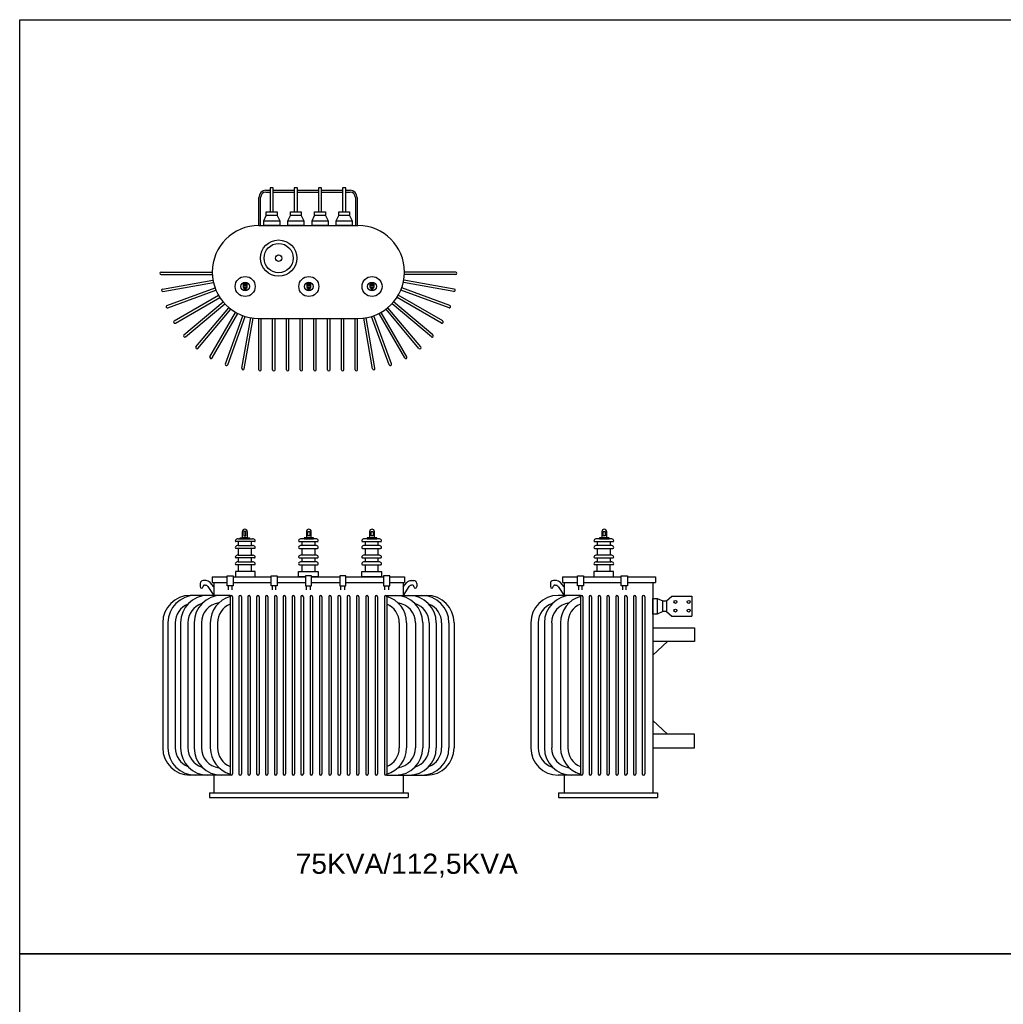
# Model space of a CAD drawing. Header units: millimetres. Extents: x 2237 to 13945, y -185 to 7152.
# Tile 2 of 5: x 2237 to 5900, y 3483 to 7152. Entities that reach past the tile are written whole.
import ezdxf

# ---------------------------------------------------------------- set-up
doc = ezdxf.new("R2010")
doc.units = ezdxf.units.MM
doc.layers.add('TRAFO', color=21, linetype='Continuous')
doc.styles.get("Standard").update_dxf_attribs({"font": 'arial.ttf'})

msp = doc.modelspace()

# ---------------------------------------------------------------- linework, layer by layer
for points in [[(2237.4, 7151.6), (5974.5, 7151.6), (5974.5, 3670.8), (2237.4, 3670.8)], [(2237.4, 3670.8), (5974.5, 3670.8), (5974.5, -185.4), (2237.4, -185.4)]]:
    msp.add_lwpolyline(points, close=True)
at = {"layer": 'TRAFO'}
for p, q in [((3154.4, 6515.9), (3169.9, 6515.9)), ((3154.4, 6509.2), (3169.9, 6509.2)), ((3181.3, 6525.5), (3169.9, 6525.5)), ((3169.9, 6525.5), (3169.9, 6435.4)), ((3181.3, 6435.4), (3181.3, 6525.5)), ((3181.3, 6515.9), (3259.9, 6515.9)), ((3181.3, 6509.2), (3259.9, 6509.2)), ((3271.3, 6525.5), (3259.9, 6525.5)), ((3259.9, 6525.5), (3259.9, 6435.4)), ((3271.3, 6435.4), (3271.3, 6525.5)), ((3271.3, 6515.9), (3349.9, 6515.9)), ((3271.3, 6509.2), (3349.9, 6509.2)), ((3361.2, 6525.5), (3349.9, 6525.5)), ((3349.9, 6525.5), (3349.9, 6435.4)), ((3361.2, 6435.4), (3361.2, 6525.5)), ((3361.2, 6515.9), (3439.9, 6515.9)), ((3361.2, 6509.2), (3439.9, 6509.2)), ((3451.2, 6525.5), (3439.9, 6525.5)), ((3439.9, 6525.5), (3439.9, 6435.4)), ((3451.2, 6435.4), (3451.2, 6525.5)), ((3451.2, 6515.9), (3467.3, 6515.9)), ((3451.2, 6509.2), (3467.3, 6509.2)), ((3127.8, 6384.7), (3127.8, 6489.3)), ((3134.5, 6384.7), (3134.5, 6489.3)), ((3487.2, 6489.3), (3487.2, 6384.7)), ((3493.9, 6489.3), (3493.9, 6384.7)), ((3146.2, 6401.8), (3155.3, 6421.8)), ((3155.3, 6421.8), (3155.3, 6435.4)), ((3155.3, 6435.4), (3195.9, 6435.4)), ((3195.9, 6421.8), (3155.3, 6421.8)), ((3169.9, 6435.4), (3181.3, 6435.4)), ((3195.9, 6435.4), (3195.9, 6421.8)), ((3195.9, 6421.8), (3205.5, 6401.8)), ((3236.2, 6401.8), (3245.3, 6421.8)), ((3245.3, 6421.8), (3245.3, 6435.4)), ((3245.3, 6435.4), (3285.9, 6435.4)), ((3285.9, 6421.8), (3245.3, 6421.8)), ((3259.9, 6435.4), (3271.3, 6435.4)), ((3285.9, 6435.4), (3285.9, 6421.8)), ((3285.9, 6421.8), (3295.5, 6401.8)), ((3326.2, 6401.8), (3335.3, 6421.8)), ((3335.3, 6421.8), (3335.3, 6435.4)), ((3335.3, 6435.4), (3375.9, 6435.4)), ((3375.9, 6421.8), (3335.3, 6421.8)), ((3349.9, 6435.4), (3361.2, 6435.4)), ((3375.9, 6435.4), (3375.9, 6421.8)), ((3375.9, 6421.8), (3385.5, 6401.8)), ((3416.2, 6401.8), (3425.3, 6421.8)), ((3425.3, 6421.8), (3425.3, 6435.4)), ((3425.3, 6435.4), (3465.9, 6435.4)), ((3465.9, 6421.8), (3425.3, 6421.8)), ((3439.9, 6435.4), (3451.2, 6435.4)), ((3465.9, 6435.4), (3465.9, 6421.8)), ((3465.9, 6421.8), (3475.5, 6401.8)), ((3127.8, 6384.7), (3497, 6384.7)), ((3146.2, 6384.7), (3146.2, 6401.8)), ((3146.2, 6401.8), (3205.5, 6401.8)), ((3205.5, 6384.7), (3146.2, 6384.7)), ((3205.5, 6401.8), (3205.5, 6384.7)), ((3236.2, 6384.7), (3236.2, 6401.8)), ((3236.2, 6401.8), (3295.5, 6401.8)), ((3295.5, 6384.7), (3236.2, 6384.7)), ((3295.5, 6401.8), (3295.5, 6384.7)), ((3326.2, 6384.7), (3326.2, 6401.8)), ((3326.2, 6401.8), (3385.5, 6401.8)), ((3385.5, 6384.7), (3326.2, 6384.7)), ((3385.5, 6401.8), (3385.5, 6384.7)), ((3416.2, 6384.7), (3416.2, 6401.8)), ((3416.2, 6401.8), (3475.5, 6401.8)), ((3475.5, 6384.7), (3416.2, 6384.7)), ((3475.5, 6401.8), (3475.5, 6384.7)), ((2763.7, 6211.4), (2954.5, 6211.4)), ((2763.7, 6202.3), (2954.5, 6202.3)), ((3861.1, 6211.4), (3670.3, 6211.4)), ((3861.1, 6202.3), (3670.3, 6202.3)), ((2769.3, 6148.2), (2957.1, 6181.3)), ((2770.8, 6139.2), (2958.7, 6172.4)), ((3070.2, 6162.6), (3070.2, 6166.4)), ((3083.7, 6166.4), (3083.7, 6162.6)), ((3307.2, 6162.6), (3307.2, 6166.4)), ((3320.7, 6166.4), (3320.7, 6162.6)), ((3542.6, 6162.6), (3542.6, 6166.4)), ((3556, 6166.4), (3556, 6162.6)), ((3854, 6139.2), (3666.1, 6172.4)), ((3855.5, 6148.2), (3667.7, 6181.3)), ((2785.7, 6086.9), (2964.9, 6152.1)), ((2788.8, 6078.4), (2968, 6143.6)), ((3071.8, 6162.6), (3070.2, 6162.6)), ((3070.2, 6160.9), (3083.7, 6160.9)), ((3070.2, 6154.1), (3070.2, 6160.9)), ((3083.7, 6154.1), (3070.2, 6154.1)), ((3071.8, 6162.6), (3074.1, 6162.6)), ((3071.8, 6160.9), (3082.1, 6160.9)), ((3072.1, 6154.1), (3081.6, 6154.1)), ((3072.1, 6149.7), (3072.1, 6154.1)), ((3081.6, 6149.7), (3072.1, 6149.7)), ((3074.1, 6162.6), (3074.1, 6160.9)), ((3074.6, 6149.7), (3079, 6149.7)), ((3074.6, 6144.8), (3074.6, 6149.7)), ((3079, 6144.8), (3074.6, 6144.8)), ((3079, 6149.7), (3079, 6144.8)), ((3082.1, 6162.6), (3079.7, 6162.6)), ((3079.7, 6162.6), (3079.7, 6160.9)), ((3081.6, 6154.1), (3081.6, 6149.7)), ((3083.7, 6162.6), (3082.1, 6162.6)), ((3083.7, 6160.9), (3083.7, 6154.1)), ((3308.8, 6162.6), (3307.2, 6162.6)), ((3307.2, 6160.9), (3320.7, 6160.9)), ((3307.2, 6154.1), (3307.2, 6160.9)), ((3320.7, 6154.1), (3307.2, 6154.1)), ((3308.8, 6162.6), (3311.2, 6162.6)), ((3308.8, 6160.9), (3319.1, 6160.9)), ((3309.2, 6154.1), (3318.7, 6154.1)), ((3309.2, 6149.7), (3309.2, 6154.1)), ((3318.7, 6149.7), (3309.2, 6149.7)), ((3311.2, 6162.6), (3311.2, 6160.9)), ((3311.6, 6149.7), (3316, 6149.7)), ((3311.6, 6144.8), (3311.6, 6149.7)), ((3316, 6144.8), (3311.6, 6144.8)), ((3316, 6149.7), (3316, 6144.8)), ((3319.1, 6162.6), (3316.8, 6162.6)), ((3316.8, 6162.6), (3316.8, 6160.9)), ((3318.7, 6154.1), (3318.7, 6149.7)), ((3320.7, 6162.6), (3319.1, 6162.6)), ((3320.7, 6160.9), (3320.7, 6154.1)), ((3544.2, 6162.6), (3542.6, 6162.6)), ((3542.6, 6160.9), (3556, 6160.9)), ((3542.6, 6154.1), (3542.6, 6160.9)), ((3556, 6154.1), (3542.6, 6154.1)), ((3544.2, 6162.6), (3546.5, 6162.6)), ((3544.2, 6160.9), (3554.5, 6160.9)), ((3544.5, 6154.1), (3554, 6154.1)), ((3544.5, 6149.7), (3544.5, 6154.1)), ((3554, 6149.7), (3544.5, 6149.7)), ((3546.5, 6162.6), (3546.5, 6160.9)), ((3547, 6149.7), (3551.3, 6149.7)), ((3547, 6144.8), (3547, 6149.7)), ((3551.3, 6144.8), (3547, 6144.8)), ((3551.3, 6149.7), (3551.3, 6144.8)), ((3554.5, 6162.6), (3552.1, 6162.6)), ((3552.1, 6162.6), (3552.1, 6160.9)), ((3554, 6154.1), (3554, 6149.7)), ((3556, 6162.6), (3554.5, 6162.6)), ((3556, 6160.9), (3556, 6154.1)), ((3836, 6078.4), (3656.8, 6143.6)), ((3839.1, 6086.9), (3659.9, 6152.1)), ((2812.5, 6029.4), (2977.7, 6124.7)), ((2817, 6021.5), (2982.2, 6116.9)), ((2848.9, 5977.4), (2995, 6100)), ((2854.7, 5970.4), (3000.9, 6093)), ((3770.1, 5970.4), (3624, 6093)), ((3775.9, 5977.4), (3629.8, 6100)), ((3807.8, 6021.5), (3642.6, 6116.9)), ((3812.3, 6029.4), (3647.1, 6124.7)), ((2893.8, 5932.5), (3016.4, 6078.6)), ((2900.7, 5926.7), (3023.3, 6072.8)), ((2945.8, 5896.1), (3041.1, 6061.3)), ((2953.6, 5891.6), (3049, 6056.8)), ((3671.2, 5891.6), (3575.8, 6056.8)), ((3679, 5896.1), (3583.7, 6061.3)), ((3724.1, 5926.7), (3601.5, 6072.8)), ((3731, 5932.5), (3608.4, 6078.6)), ((3003.3, 5869.3), (3068.5, 6048.5)), ((3011.8, 5866.2), (3077, 6045.4)), ((3064.6, 5852.9), (3097.7, 6040.7)), ((3073.5, 5851.3), (3106.6, 6039.1)), ((3127.8, 6038.1), (3497, 6038.1)), ((3127.8, 5847.3), (3127.8, 6038.1)), ((3136.9, 5847.3), (3136.9, 6038.1)), ((3179, 5847.3), (3179, 6038.1)), ((3188.1, 5847.3), (3188.1, 6038.1)), ((3230.3, 5847.3), (3230.3, 6038.1)), ((3239.3, 5847.3), (3239.3, 6038.1)), ((3281.5, 5847.3), (3281.5, 6038.1)), ((3290.6, 5847.3), (3290.6, 6038.1)), ((3332.7, 5847.3), (3332.7, 6038.1)), ((3341.8, 5847.3), (3341.8, 6038.1)), ((3383.9, 5847.3), (3383.9, 6038.1)), ((3393, 5847.3), (3393, 6038.1)), ((3435.1, 5847.3), (3435.1, 6038.1)), ((3444.2, 5847.3), (3444.2, 6038.1)), ((3486.4, 5847.3), (3486.4, 6038.1)), ((3495.4, 5847.3), (3495.4, 6038.1)), ((3551.3, 5851.3), (3518.2, 6039.1)), ((3560.2, 5852.9), (3527.1, 6040.7)), ((3613, 5866.2), (3547.8, 6045.4)), ((3621.5, 5869.3), (3556.3, 6048.5)), ((3050.4, 5217.5), (3104.2, 5217.5)), ((3057.8, 5217.5), (3057.8, 5221.5)), ((3057.8, 5221.5), (3093.6, 5221.5)), ((3093.6, 5217.5), (3057.8, 5217.5)), ((3066.6, 5221.5), (3066.6, 5244.3)), ((3084.8, 5221.5), (3066.6, 5221.5)), ((3079.4, 5244.6), (3072, 5244.6)), ((3072, 5244.6), (3072, 5228.3)), ((3072, 5228.3), (3079.4, 5228.3)), ((3079.4, 5228.3), (3079.4, 5244.6)), ((3084.8, 5244.3), (3084.8, 5221.5)), ((3093.6, 5221.5), (3093.6, 5217.5)), ((3339.3, 5217.5), (3285.5, 5217.5)), ((3331.9, 5221.5), (3296.1, 5221.5)), ((3296.1, 5221.5), (3296.1, 5217.5)), ((3296.1, 5217.5), (3331.9, 5217.5)), ((3304.9, 5244.3), (3304.9, 5221.5)), ((3304.9, 5221.5), (3323, 5221.5)), ((3310.3, 5244.6), (3317.7, 5244.6)), ((3310.3, 5228.3), (3310.3, 5244.6)), ((3317.7, 5228.3), (3310.3, 5228.3)), ((3317.7, 5244.6), (3317.7, 5228.3)), ((3323, 5221.5), (3323, 5244.3)), ((3331.9, 5217.5), (3331.9, 5221.5)), ((3574.6, 5217.5), (3520.8, 5217.5)), ((3567.2, 5221.5), (3531.4, 5221.5)), ((3531.4, 5221.5), (3531.4, 5217.5)), ((3531.4, 5217.5), (3567.2, 5217.5)), ((3540.2, 5244.3), (3540.2, 5221.5)), ((3540.2, 5221.5), (3558.4, 5221.5)), ((3545.6, 5244.6), (3553, 5244.6)), ((3545.6, 5228.3), (3545.6, 5244.6)), ((3553, 5228.3), (3545.6, 5228.3)), ((3553, 5244.6), (3553, 5228.3)), ((3558.4, 5221.5), (3558.4, 5244.3)), ((3567.2, 5217.5), (3567.2, 5221.5)), ((4439.3, 5217.5), (4385.5, 5217.5)), ((4431.9, 5221.5), (4396.1, 5221.5)), ((4396.1, 5221.5), (4396.1, 5217.5)), ((4396.1, 5217.5), (4431.9, 5217.5)), ((4404.9, 5244.3), (4404.9, 5221.5)), ((4404.9, 5221.5), (4423, 5221.5)), ((4410.2, 5244.6), (4417.7, 5244.6)), ((4410.2, 5228.3), (4410.2, 5244.6)), ((4417.7, 5228.3), (4410.2, 5228.3)), ((4417.7, 5244.6), (4417.7, 5228.3)), ((4423, 5221.5), (4423, 5244.3)), ((4431.9, 5217.5), (4431.9, 5221.5)), ((3110.7, 5206.9), (3043.9, 5206.9)), ((3110.7, 5181.8), (3043.9, 5181.8)), ((3050.4, 5192.5), (3104.2, 5192.5)), ((3052.6, 5192.5), (3052.6, 5206.9)), ((3052.6, 5156.7), (3052.6, 5181.4)), ((3100.3, 5192.5), (3100.3, 5206.9)), ((3100.3, 5156.7), (3100.3, 5181.4)), ((3279, 5206.9), (3345.8, 5206.9)), ((3279, 5181.8), (3345.8, 5181.8)), ((3339.3, 5192.5), (3285.5, 5192.5)), ((3289.4, 5192.5), (3289.4, 5206.9)), ((3289.4, 5156.7), (3289.4, 5181.4)), ((3337.1, 5192.5), (3337.1, 5206.9)), ((3337.1, 5156.7), (3337.1, 5181.4)), ((3514.3, 5206.9), (3581.1, 5206.9)), ((3514.3, 5181.8), (3581.1, 5181.8)), ((3574.6, 5192.5), (3520.8, 5192.5)), ((3524.7, 5192.5), (3524.7, 5206.9)), ((3524.7, 5156.7), (3524.7, 5181.4)), ((3572.5, 5192.5), (3572.5, 5206.9)), ((3572.5, 5156.7), (3572.5, 5181.4)), ((4379, 5206.9), (4445.8, 5206.9)), ((4379, 5181.8), (4445.8, 5181.8)), ((4439.3, 5192.5), (4385.5, 5192.5)), ((4389.4, 5192.5), (4389.4, 5206.9)), ((4389.4, 5156.7), (4389.4, 5181.4)), ((4437.1, 5192.5), (4437.1, 5206.9)), ((4437.1, 5156.7), (4437.1, 5181.4)), ((3110.7, 5146), (3043.9, 5146)), ((3050.4, 5156.7), (3104.2, 5156.7)), ((3052.6, 5131.7), (3052.6, 5146)), ((3100.3, 5131.7), (3100.3, 5146)), ((3279, 5146), (3345.8, 5146)), ((3339.3, 5156.7), (3285.5, 5156.7)), ((3289.4, 5131.7), (3289.4, 5146)), ((3337.1, 5131.7), (3337.1, 5146)), ((3514.3, 5146), (3581.1, 5146)), ((3574.6, 5156.7), (3520.8, 5156.7)), ((3524.7, 5131.7), (3524.7, 5146)), ((3572.5, 5131.7), (3572.5, 5146)), ((4379, 5146), (4445.8, 5146)), ((4439.3, 5156.7), (4385.5, 5156.7)), ((4389.4, 5131.7), (4389.4, 5146)), ((4437.1, 5131.7), (4437.1, 5146)), ((3110.7, 5121), (3043.9, 5121)), ((3050.4, 5131.7), (3104.2, 5131.7)), ((3052.6, 5095.9), (3052.6, 5120.6)), ((3100.3, 5095.9), (3100.3, 5120.6)), ((3279, 5121), (3345.8, 5121)), ((3339.3, 5131.7), (3285.5, 5131.7)), ((3289.4, 5095.9), (3289.4, 5120.6)), ((3337.1, 5095.9), (3337.1, 5120.6)), ((3514.3, 5121), (3581.1, 5121)), ((3574.6, 5131.7), (3520.8, 5131.7)), ((3524.7, 5095.9), (3524.7, 5120.6)), ((3572.5, 5095.9), (3572.5, 5120.6)), ((4445.8, 5121), (4379, 5121)), ((4385.5, 5131.7), (4439.3, 5131.7)), ((4387.6, 5095.9), (4387.6, 5120.6)), ((4435.4, 5095.9), (4435.4, 5120.6)), ((2954.5, 5075.5), (3009.7, 5075.5)), ((2954.5, 5075.5), (2954.5, 5054.3)), ((3009.7, 5042.3), (3009.7, 5079.8)), ((3009.7, 5079.8), (3032.3, 5079.8)), ((3032.3, 5079.8), (3032.3, 5042.3)), ((3032.3, 5075.5), (3173.3, 5075.5)), ((3113.9, 5095.9), (3040.6, 5095.9)), ((3040.6, 5095.9), (3040.6, 5075.5)), ((3040.6, 5075.5), (3113.9, 5075.5)), ((3113.9, 5075.5), (3113.9, 5095.9)), ((3173.3, 5042.3), (3173.3, 5079.8)), ((3173.3, 5079.8), (3195.8, 5079.8)), ((3195.8, 5079.8), (3195.8, 5042.3)), ((3195.8, 5075.5), (3301.1, 5075.5)), ((3275.7, 5075.5), (3275.7, 5095.9)), ((3275.7, 5095.9), (3349.1, 5095.9)), ((3301.1, 5075.5), (3275.7, 5075.5)), ((3323.7, 5079.8), (3301.1, 5079.8)), ((3301.1, 5079.8), (3301.1, 5042.3)), ((3323.7, 5042.3), (3323.7, 5079.8)), ((3323.7, 5075.5), (3429, 5075.5)), ((3349.1, 5075.5), (3323.7, 5075.5)), ((3349.1, 5095.9), (3349.1, 5075.5)), ((3451.5, 5079.8), (3429, 5079.8)), ((3429, 5079.8), (3429, 5042.3)), ((3451.5, 5042.3), (3451.5, 5079.8)), ((3451.5, 5075.5), (3592.5, 5075.5)), ((3511.1, 5095.9), (3584.4, 5095.9)), ((3511.1, 5075.5), (3511.1, 5095.9)), ((3584.4, 5075.5), (3511.1, 5075.5)), ((3584.4, 5095.9), (3584.4, 5075.5)), ((3615.1, 5079.8), (3592.5, 5079.8)), ((3592.5, 5079.8), (3592.5, 5042.3)), ((3615.1, 5042.3), (3615.1, 5079.8)), ((3615.1, 5075.5), (3670.3, 5075.5)), ((3670.3, 5075.5), (3670.3, 5054.3)), ((4258.6, 5075.5), (4313.8, 5075.5)), ((4258.6, 5075.5), (4258.6, 5054.3)), ((4313.8, 5042.3), (4313.8, 5079.8)), ((4313.8, 5079.8), (4336.4, 5079.8)), ((4336.4, 5079.8), (4336.4, 5042.3)), ((4336.4, 5075.5), (4477.4, 5075.5)), ((4449, 5095.9), (4375.7, 5095.9)), ((4375.7, 5095.9), (4375.7, 5075.5)), ((4375.7, 5075.5), (4449, 5075.5)), ((4449, 5075.5), (4449, 5095.9)), ((4477.4, 5042.3), (4477.4, 5079.8)), ((4477.4, 5079.8), (4499.9, 5079.8)), ((4499.9, 5079.8), (4499.9, 5042.3)), ((4499.9, 5075.5), (4605.2, 5075.5)), ((4605.2, 5075.5), (4605.2, 5054.3)), ((2909.5, 5051.1), (2909.5, 5039.2)), ((2920.1, 5039.2), (2920.1, 5039.6)), ((2932.3, 5062), (2920.3, 5062)), ((2925.5, 5044.8), (2928.8, 5044.8)), ((2938.2, 5039.6), (2960, 5006.5)), ((2960, 5038.7), (2946.7, 5054.2)), ((2954.5, 5054.3), (3009.7, 5054.3)), ((2960, 5054.3), (2960, 5006.5)), ((3032.3, 5042.3), (3009.7, 5042.3)), ((3027.9, 5042.3), (3014.1, 5042.3)), ((3014.1, 5042.3), (3014.1, 5027.4)), ((3027.9, 5027.4), (3027.9, 5042.3)), ((3032.3, 5054.3), (3173.3, 5054.3)), ((3195.8, 5042.3), (3173.3, 5042.3)), ((3191.4, 5042.3), (3177.6, 5042.3)), ((3177.6, 5042.3), (3177.6, 5027.4)), ((3191.4, 5027.4), (3191.4, 5042.3)), ((3195.8, 5054.3), (3301.1, 5054.3)), ((3301.1, 5042.3), (3323.7, 5042.3)), ((3305.5, 5027.4), (3305.5, 5042.3)), ((3305.5, 5042.3), (3319.3, 5042.3)), ((3319.3, 5042.3), (3319.3, 5027.4)), ((3323.7, 5054.3), (3429, 5054.3)), ((3429, 5042.3), (3451.5, 5042.3)), ((3433.4, 5027.4), (3433.4, 5042.3)), ((3433.4, 5042.3), (3447.2, 5042.3)), ((3447.2, 5042.3), (3447.2, 5027.4)), ((3451.5, 5054.3), (3592.5, 5054.3)), ((3592.5, 5042.3), (3615.1, 5042.3)), ((3596.9, 5027.4), (3596.9, 5042.3)), ((3596.9, 5042.3), (3610.7, 5042.3)), ((3610.7, 5042.3), (3610.7, 5027.4)), ((3615.1, 5054.3), (3670.3, 5054.3)), ((3665, 5054.3), (3665, 5006.5)), ((3665, 5038.7), (3678.3, 5054.2)), ((3686.8, 5039.6), (3665, 5006.5)), ((3692.7, 5062), (3704.7, 5062)), ((3699.5, 5044.8), (3696.2, 5044.8)), ((3704.9, 5039.2), (3704.9, 5039.6)), ((3715.5, 5051.1), (3715.5, 5039.2)), ((4213.6, 5051.1), (4213.6, 5039.2)), ((4224.2, 5039.2), (4224.2, 5039.6)), ((4236.4, 5062), (4224.4, 5062)), ((4229.6, 5044.8), (4232.9, 5044.8)), ((4242.3, 5039.6), (4264.1, 5006.5)), ((4264.1, 5038.7), (4250.8, 5054.2)), ((4258.6, 5054.3), (4313.8, 5054.3)), ((4264.1, 5054.3), (4264.1, 5006.5)), ((4336.4, 5042.3), (4313.8, 5042.3)), ((4332, 5042.3), (4318.2, 5042.3)), ((4318.2, 5042.3), (4318.2, 5027.4)), ((4332, 5027.4), (4332, 5042.3)), ((4336.4, 5054.3), (4477.4, 5054.3)), ((4499.9, 5042.3), (4477.4, 5042.3)), ((4495.5, 5042.3), (4481.7, 5042.3)), ((4481.7, 5042.3), (4481.7, 5027.4)), ((4495.5, 5027.4), (4495.5, 5042.3)), ((4499.9, 5054.3), (4605.2, 5054.3)), ((4594.5, 5054.3), (4594.5, 4270.6)), ((2881.9, 5006.5), (2871.8, 5006.5)), ((2939.6, 5006.5), (2871.8, 5006.5)), ((3020.8, 5006.5), (2877.7, 5006.5)), ((3020.8, 5006.5), (2959.9, 5006.5)), ((3020.8, 5006.5), (2966.8, 5006.5)), ((3020.8, 5001.9), (3020.8, 4341.4)), ((3029.9, 5001.9), (3029.9, 4341.4)), ((3053.8, 5001.9), (3053.8, 4341.4)), ((3062.8, 5001.9), (3062.8, 4341.4)), ((3086.7, 5001.9), (3086.7, 4341.4)), ((3095.8, 5001.9), (3095.8, 4341.4)), ((3119.7, 5001.9), (3119.7, 4341.4)), ((3128.7, 5001.9), (3128.7, 4341.4)), ((3152.6, 5001.9), (3152.6, 4341.4)), ((3161.7, 5001.9), (3161.7, 4341.4)), ((3185.6, 5001.9), (3185.6, 4341.4)), ((3194.6, 5001.9), (3194.6, 4341.4)), ((3218.5, 5001.9), (3218.5, 4341.4)), ((3227.6, 5001.9), (3227.6, 4341.4)), ((3251.5, 5001.9), (3251.5, 4341.4)), ((3260.6, 5001.9), (3260.6, 4341.4)), ((3284.4, 5001.9), (3284.4, 4341.4)), ((3293.5, 5001.9), (3293.5, 4341.4)), ((3318.9, 5001.9), (3318.9, 4341.4)), ((3328, 5001.9), (3328, 4341.4)), ((3353.5, 5001.9), (3353.5, 4341.4)), ((3362.5, 5001.9), (3362.5, 4341.4)), ((3388, 5001.9), (3388, 4341.4)), ((3397.1, 5001.9), (3397.1, 4341.4)), ((3422.5, 5001.9), (3422.5, 4341.4)), ((3431.6, 5001.9), (3431.6, 4341.4)), ((3457, 5001.9), (3457, 4341.4)), ((3466.1, 5001.9), (3466.1, 4341.4)), ((3491.6, 5001.9), (3491.6, 4341.4)), ((3500.6, 5001.9), (3500.6, 4341.4)), ((3526.1, 5001.9), (3526.1, 4341.4)), ((3535.2, 5001.9), (3535.2, 4341.4)), ((3560.6, 5001.9), (3560.6, 4341.4)), ((3569.7, 5001.9), (3569.7, 4341.4)), ((3595.1, 5001.9), (3595.1, 4341.4)), ((3604.2, 5006.5), (3747.3, 5006.5)), ((3604.2, 5006.5), (3658.2, 5006.5)), ((3604.2, 5006.5), (3665.1, 5006.5)), ((3604.2, 5001.9), (3604.2, 4341.4)), ((3685.4, 5006.5), (3753.2, 5006.5)), ((3743.1, 5006.5), (3753.2, 5006.5)), ((4324.9, 5006.5), (4242.3, 5006.5)), ((4324.9, 5006.5), (4264, 5006.5)), ((4324.9, 5006.5), (4270.9, 5006.5)), ((4324.9, 5001.9), (4324.9, 4341.4)), ((4334, 5001.9), (4334, 4341.4)), ((4357.9, 5001.9), (4357.9, 4341.4)), ((4366.9, 5001.9), (4366.9, 4341.4)), ((4390.8, 5001.9), (4390.8, 4341.4)), ((4399.9, 5001.9), (4399.9, 4341.4)), ((4423.8, 5001.9), (4423.8, 4341.4)), ((4432.8, 5001.9), (4432.8, 4341.4)), ((4456.7, 5001.9), (4456.7, 4341.4)), ((4465.8, 5001.9), (4465.8, 4341.4)), ((4489.7, 5001.9), (4489.7, 4341.4)), ((4498.7, 5001.9), (4498.7, 4341.4)), ((4522.6, 5001.9), (4522.6, 4341.4)), ((4531.7, 5001.9), (4531.7, 4341.4)), ((4555.6, 5001.9), (4555.6, 4341.4)), ((4564.7, 5001.9), (4564.7, 4341.4)), ((4594.5, 4995.7), (4611.6, 4995.7)), ((4594.5, 4936.5), (4594.5, 4995.7)), ((4611.6, 4995.7), (4631.6, 4986.7)), ((4611.6, 4995.7), (4611.6, 4936.5)), ((4645.2, 4986.7), (4666, 5003.9)), ((4666, 5003.9), (4739.7, 5003.9)), ((4739.7, 5003.9), (4739.7, 4928.8)), ((4631.6, 4986.7), (4645.2, 4986.7)), ((4631.6, 4946.1), (4631.6, 4986.7)), ((4645.2, 4986.7), (4645.2, 4946.1)), ((4611.6, 4936.5), (4594.5, 4936.5)), ((4631.6, 4946.1), (4611.6, 4936.5)), ((4645.2, 4946.1), (4631.6, 4946.1)), ((4645.2, 4946.1), (4666, 4928.8)), ((4666, 4928.8), (4739.7, 4928.8)), ((2770, 4904.7), (2770, 4438.6)), ((2789.5, 4904.7), (2789.5, 4438.6)), ((2816.6, 4904.7), (2816.6, 4438.6)), ((2836.4, 4904.7), (2836.4, 4438.6)), ((2863.5, 4904.7), (2863.5, 4438.6)), ((2886.9, 4904.7), (2886.9, 4438.6)), ((2914.1, 4904.7), (2914.1, 4438.6)), ((2947.2, 4904.7), (2947.2, 4438.6)), ((2974.3, 4904.7), (2974.3, 4438.6)), ((3650.7, 4904.7), (3650.7, 4438.6)), ((3677.8, 4904.7), (3677.8, 4438.6)), ((3710.9, 4904.7), (3710.9, 4438.6)), ((3738.1, 4904.7), (3738.1, 4438.6)), ((3761.5, 4904.7), (3761.5, 4438.6)), ((3788.7, 4904.7), (3788.7, 4438.6)), ((3808.4, 4904.7), (3808.4, 4438.6)), ((3835.5, 4904.7), (3835.5, 4438.6)), ((3855, 4904.7), (3855, 4438.6)), ((4140.5, 4904.7), (4140.5, 4438.6)), ((4167.6, 4904.7), (4167.6, 4438.6)), ((4191, 4904.7), (4191, 4438.6)), ((4218.2, 4904.7), (4218.2, 4438.6)), ((4251.3, 4904.7), (4251.3, 4438.6)), ((4278.4, 4904.7), (4278.4, 4438.6)), ((4594.5, 4886.3), (4750.5, 4886.3)), ((4750.5, 4886.3), (4750.5, 4835.3)), ((4750.5, 4835.3), (4594.5, 4835.3)), ((4649.7, 4835.3), (4594.5, 4784)), ((4649.7, 4489.6), (4594.5, 4540.9)), ((4750.5, 4489.6), (4594.5, 4489.6)), ((4750.5, 4438.6), (4750.5, 4489.6)), ((4594.5, 4438.6), (4750.5, 4438.6)), ((3003, 4336.8), (2870.9, 4336.8)), ((3020.8, 4336.8), (2877.7, 4336.8)), ((3020.8, 4336.8), (2959.9, 4336.8)), ((2960, 4336.8), (2960, 4270.6)), ((3020.8, 4336.8), (2966.8, 4336.8)), ((3604.2, 4336.8), (3747.3, 4336.8)), ((3604.2, 4336.8), (3658.2, 4336.8)), ((3604.2, 4336.8), (3665.1, 4336.8)), ((3622, 4336.8), (3754.1, 4336.8)), ((3665, 4336.8), (3665, 4270.6)), ((4307.1, 4336.8), (4242.3, 4336.8)), ((4324.9, 4336.8), (4264, 4336.8)), ((4264.1, 4336.8), (4264.1, 4270.6)), ((4324.9, 4336.8), (4270.9, 4336.8)), ((2943.6, 4270.6), (3684.3, 4270.6)), ((2943.6, 4270.6), (2943.6, 4253.4)), ((3684.3, 4270.6), (3684.3, 4253.4)), ((4243.6, 4270.6), (4611.9, 4270.6)), ((4243.6, 4270.6), (4243.6, 4253.4)), ((4264.1, 4270.6), (4594.5, 4270.6)), ((4611.9, 4270.6), (4611.9, 4253.4)), ((2943.6, 4253.4), (3684.3, 4253.4)), ((4243.6, 4253.4), (4611.9, 4253.4))]:
    msp.add_line(p, q, dxfattribs=at)
for centre, radius in [((3201.6, 6263.3), 67.6), ((3201.6, 6263.3), 54.4), ((3201.6, 6263.3), 12), ((3076.9, 6157.5), 37.2), ((3076.9, 6157.5), 16.6), ((3076.9, 6164.6), 2.33), ((3314, 6157.5), 37.2), ((3314, 6157.5), 16.6), ((3314, 6164.6), 2.33), ((3549.3, 6157.5), 37.2), ((3549.3, 6157.5), 16.6), ((3549.3, 6164.6), 2.33), ((4678.9, 4982.5), 5.57), ((4678.9, 4950.2), 5.57), ((4728.3, 4982.5), 5.57), ((4728.3, 4950.2), 5.57)]:
    msp.add_circle(centre, radius, dxfattribs=at)
for centre, radius, start, end in [((3154.4, 6489.3), 26.6, 90, 180), ((3154.4, 6489.3), 20, 90, 180), ((3467.3, 6489.3), 26.6, 0, 90), ((3467.3, 6489.3), 20, 0, 90), ((3127.8, 6211.4), 173.3, 90, 270), ((3497, 6211.4), 173.3, 270, 90), ((2763.7, 6206.9), 4.54, 90, 270), ((3861.1, 6206.9), 4.54, 270, 90), ((3076.9, 6157.8), 10.9, 51.9125, 128.0875), ((3314, 6157.8), 10.9, 51.9125, 128.0875), ((3549.3, 6157.8), 10.9, 51.9125, 128.0875), ((2770.1, 6143.7), 4.54, 100, 280), ((3854.8, 6143.7), 4.54, 260, 80), ((2787.2, 6082.6), 4.54, 110, 290), ((3837.6, 6082.6), 4.54, 250, 70), ((2814.8, 6025.4), 4.54, 120, 300), ((3810, 6025.4), 4.54, 240, 60), ((2851.8, 5973.9), 4.54, 130, 310), ((3773, 5973.9), 4.54, 230, 50), ((2897.3, 5929.6), 4.54, 140, 320), ((3727.5, 5929.6), 4.54, 220, 40), ((2949.7, 5893.8), 4.54, 150, 330), ((3675.1, 5893.8), 4.54, 210, 30), ((3007.5, 5867.7), 4.54, 160, 340), ((3069.1, 5852.1), 4.54, 170, 350), ((3132.3, 5847.3), 4.54, 180, 0), ((3183.6, 5847.3), 4.54, 180, 0), ((3234.8, 5847.3), 4.54, 180, 0), ((3286, 5847.3), 4.54, 180, 0), ((3337.2, 5847.3), 4.54, 180, 0), ((3388.5, 5847.3), 4.54, 180, 0), ((3439.7, 5847.3), 4.54, 180, 0), ((3490.9, 5847.3), 4.54, 180, 0), ((3555.8, 5852.1), 4.54, 190, 10), ((3617.3, 5867.7), 4.54, 200, 20), ((3075.7, 5244.3), 9.06, 0, 180), ((3314, 5244.3), 9.06, 0, 180), ((3549.3, 5244.3), 9.06, 0, 180), ((4414, 5244.3), 9.06, 0, 180), ((3044.6, 5210.5), 4.31, 148.6352, 212.668), ((3050.6, 5205.5), 12.1, 91.1111, 143.3305), ((3103.9, 5205.5), 12.1, 36.6695, 88.8889), ((3109.9, 5210.5), 4.31, 327.332, 31.3648), ((3279.8, 5210.5), 4.31, 148.6352, 212.668), ((3285.8, 5205.5), 12.1, 91.1111, 143.3305), ((3339.1, 5205.5), 12.1, 36.6695, 88.8889), ((3345, 5210.5), 4.31, 327.332, 31.3648), ((3515.1, 5210.5), 4.31, 148.6352, 212.668), ((3521.1, 5205.5), 12.1, 91.1111, 143.3305), ((3574.4, 5205.5), 12.1, 36.6695, 88.8889), ((3580.4, 5210.5), 4.31, 327.332, 31.3648), ((4379.7, 5210.5), 4.31, 148.6352, 212.668), ((4385.7, 5205.5), 12.1, 91.1111, 143.3305), ((4439, 5205.5), 12.1, 36.6695, 88.8889), ((4445, 5210.5), 4.31, 327.332, 31.3648), ((3044.6, 5185.4), 4.31, 148.6352, 212.668), ((3044.2, 5211.4), 4.58, 226.3025, 266.3432), ((3050.6, 5180.4), 12.1, 91.1111, 143.3305), ((3044.2, 5186.4), 4.58, 226.3025, 266.3432), ((3103.9, 5180.4), 12.1, 36.6695, 88.8889), ((3110.4, 5211.4), 4.58, 273.6568, 313.6975), ((3110.4, 5186.4), 4.58, 273.6568, 313.6975), ((3109.9, 5185.4), 4.31, 327.332, 31.3648), ((3279.8, 5185.4), 4.31, 148.6352, 212.668), ((3279.3, 5211.4), 4.58, 226.3025, 266.3432), ((3285.8, 5180.4), 12.1, 91.1111, 143.3305), ((3279.3, 5186.4), 4.58, 226.3025, 266.3432), ((3339.1, 5180.4), 12.1, 36.6695, 88.8889), ((3345.5, 5211.4), 4.58, 273.6568, 313.6975), ((3345.5, 5186.4), 4.58, 273.6568, 313.6975), ((3345, 5185.4), 4.31, 327.332, 31.3648), ((3515.1, 5185.4), 4.31, 148.6352, 212.668), ((3521.1, 5180.4), 12.1, 91.1111, 143.3305), ((3514.6, 5211.4), 4.58, 226.3025, 266.3432), ((3514.6, 5186.4), 4.58, 226.3025, 266.3432), ((3574.4, 5180.4), 12.1, 36.6695, 88.8889), ((3580.8, 5211.4), 4.58, 273.6568, 313.6975), ((3580.8, 5186.4), 4.58, 273.6568, 313.6975), ((3580.4, 5185.4), 4.31, 327.332, 31.3648), ((4379.7, 5185.4), 4.31, 148.6352, 212.668), ((4379.3, 5211.4), 4.58, 226.3025, 266.3432), ((4385.7, 5180.4), 12.1, 91.1111, 143.3305), ((4379.3, 5186.4), 4.58, 226.3025, 266.3432), ((4439, 5180.4), 12.1, 36.6695, 88.8889), ((4445.5, 5211.4), 4.58, 273.6568, 313.6975), ((4445.5, 5186.4), 4.58, 273.6568, 313.6975), ((4445, 5185.4), 4.31, 327.332, 31.3648), ((3044.6, 5149.6), 4.31, 148.6352, 212.668), ((3050.6, 5144.7), 12.1, 91.1111, 143.3305), ((3044.2, 5150.6), 4.58, 226.3025, 266.3432), ((3103.9, 5144.7), 12.1, 36.6695, 88.8889), ((3110.4, 5150.6), 4.58, 273.6568, 313.6975), ((3109.9, 5149.6), 4.31, 327.332, 31.3648), ((3279.8, 5149.6), 4.31, 148.6352, 212.668), ((3285.8, 5144.7), 12.1, 91.1111, 143.3305), ((3279.3, 5150.6), 4.58, 226.3025, 266.3432), ((3339.1, 5144.7), 12.1, 36.6695, 88.8889), ((3345.5, 5150.6), 4.58, 273.6568, 313.6975), ((3345, 5149.6), 4.31, 327.332, 31.3648), ((3515.1, 5149.6), 4.31, 148.6352, 212.668), ((3521.1, 5144.7), 12.1, 91.1111, 143.3305), ((3514.6, 5150.6), 4.58, 226.3025, 266.3432), ((3574.4, 5144.7), 12.1, 36.6695, 88.8889), ((3580.8, 5150.6), 4.58, 273.6568, 313.6975), ((3580.4, 5149.6), 4.31, 327.332, 31.3648), ((4379.7, 5149.6), 4.31, 148.6352, 212.668), ((4385.7, 5144.7), 12.1, 91.1111, 143.3305), ((4379.3, 5150.6), 4.58, 226.3025, 266.3432), ((4439, 5144.7), 12.1, 36.6695, 88.8889), ((4445.5, 5150.6), 4.58, 273.6568, 313.6975), ((4445, 5149.6), 4.31, 327.332, 31.3648), ((3044.6, 5124.6), 4.31, 148.6352, 212.668), ((3050.6, 5119.6), 12.1, 91.1111, 143.3305), ((3044.2, 5125.6), 4.58, 226.3025, 266.3432), ((3103.9, 5119.6), 12.1, 36.6695, 88.8889), ((3110.4, 5125.6), 4.58, 273.6568, 313.6975), ((3109.9, 5124.6), 4.31, 327.332, 31.3648), ((3279.8, 5124.6), 4.31, 148.6352, 212.668), ((3285.8, 5119.6), 12.1, 91.1111, 143.3305), ((3279.3, 5125.6), 4.58, 226.3025, 266.3432), ((3339.1, 5119.6), 12.1, 36.6695, 88.8889), ((3345.5, 5125.6), 4.58, 273.6568, 313.6975), ((3345, 5124.6), 4.31, 327.332, 31.3648), ((3515.1, 5124.6), 4.31, 148.6352, 212.668), ((3521.1, 5119.6), 12.1, 91.1111, 143.3305), ((3514.6, 5125.6), 4.58, 226.3025, 266.3432), ((3574.4, 5119.6), 12.1, 36.6695, 88.8889), ((3580.8, 5125.6), 4.58, 273.6568, 313.6975), ((3580.4, 5124.6), 4.31, 327.332, 31.3648), ((4379.7, 5124.6), 4.31, 148.6352, 212.668), ((4385.7, 5119.6), 12.1, 91.1111, 143.3305), ((4379.3, 5125.6), 4.58, 226.3025, 266.3432), ((4439, 5119.6), 12.1, 36.6695, 88.8889), ((4445.5, 5125.6), 4.58, 273.6568, 313.6975), ((4445, 5124.6), 4.31, 327.332, 31.3648), ((2919.8, 5051.7), 10.3, 87.0531, 183.0552), ((2914.8, 5039.2), 5.33, 180, 0), ((2925.5, 5039.5), 5.34, 90, 181.2449), ((2926.3, 5029.3), 15.7, 40.9601, 80.9317), ((2929.6, 5039.2), 22.7, 41.172, 88.5431), ((3695.5, 5039.2), 22.7, 91.4569, 138.828), ((3698.7, 5029.3), 15.7, 99.0683, 139.0399), ((3699.5, 5039.5), 5.34, 358.7551, 90), ((3705.2, 5051.7), 10.3, 356.9448, 92.9469), ((3710.2, 5039.2), 5.33, 180, 0), ((4223.9, 5051.7), 10.3, 87.0531, 183.0552), ((4218.9, 5039.2), 5.33, 180, 0), ((4229.6, 5039.5), 5.34, 90, 181.2449), ((4230.4, 5029.3), 15.7, 40.9601, 80.9317), ((4233.7, 5039.2), 22.7, 41.172, 88.5431), ((2871.8, 4904.7), 101.8, 90, 180), ((2891.3, 4904.7), 101.8, 90, 180), ((2938.2, 4904.7), 101.8, 90, 180), ((2988.7, 4904.7), 101.8, 90, 180), ((3049, 4904.7), 101.8, 106.0585, 180), ((3025.3, 5001.9), 4.54, 0, 180), ((3058.3, 5001.9), 4.54, 0, 180), ((3091.3, 5001.9), 4.54, 0, 180), ((3124.2, 5001.9), 4.54, 0, 180), ((3157.2, 5001.9), 4.54, 0, 180), ((3190.1, 5001.9), 4.54, 0, 180), ((3223.1, 5001.9), 4.54, 0, 180), ((3256, 5001.9), 4.54, 0, 180), ((3289, 5001.9), 4.54, 0, 180), ((3323.5, 5001.9), 4.54, 0, 180), ((3358, 5001.9), 4.54, 0, 180), ((3392.5, 5001.9), 4.54, 0, 180), ((3427, 5001.9), 4.54, 0, 180), ((3461.6, 5001.9), 4.54, 0, 180), ((3496.1, 5001.9), 4.54, 0, 180), ((3530.6, 5001.9), 4.54, 0, 180), ((3565.1, 5001.9), 4.54, 0, 180), ((3599.7, 5001.9), 4.54, 0, 180), ((3576, 4904.7), 101.8, 0, 73.9415), ((3636.3, 4904.7), 101.8, 0, 90), ((3686.9, 4904.7), 101.8, 0, 90), ((3733.7, 4904.7), 101.8, 0, 90), ((3753.2, 4904.7), 101.8, 0, 90), ((4242.3, 4904.7), 101.8, 90, 180), ((4292.8, 4904.7), 101.8, 90, 180), ((4353.1, 4904.7), 101.8, 106.0585, 180), ((4329.5, 5001.9), 4.54, 0, 180), ((4362.4, 5001.9), 4.54, 0, 180), ((4395.4, 5001.9), 4.54, 0, 180), ((4428.3, 5001.9), 4.54, 0, 180), ((4461.3, 5001.9), 4.54, 0, 180), ((4494.2, 5001.9), 4.54, 0, 180), ((4527.2, 5001.9), 4.54, 0, 180), ((4560.1, 5001.9), 4.54, 0, 180), ((2891.3, 4904.7), 74.7, 111.7626, 180), ((2938.2, 4904.7), 74.7, 107.2162, 180), ((2988.7, 4904.7), 74.7, 97.3965, 180), ((3049, 4904.7), 74.7, 112.1608, 180), ((3576, 4904.7), 74.7, 0, 67.8392), ((3636.3, 4904.7), 74.7, 0, 82.6035), ((3686.9, 4904.7), 74.7, 0, 72.7838), ((3733.7, 4904.7), 74.7, 0, 68.2374), ((4242.3, 4904.7), 74.7, 107.2162, 180), ((4292.8, 4904.7), 74.7, 97.3965, 180), ((4353.1, 4904.7), 74.7, 112.1608, 180), ((2871.8, 4438.6), 101.8, 180, 270), ((2891.3, 4438.6), 101.8, 180, 270), ((2891.3, 4438.6), 74.7, 180, 248.2374), ((2938.2, 4438.6), 101.8, 180, 270), ((2938.2, 4438.6), 74.7, 180, 252.7838), ((2988.7, 4438.6), 101.8, 180, 270), ((2988.7, 4438.6), 74.7, 180, 262.6035), ((3049, 4438.6), 101.8, 180, 253.9415), ((3049, 4438.6), 74.7, 180, 247.8392), ((3576, 4438.6), 101.8, 286.0585, 0), ((3576, 4438.6), 74.7, 292.1608, 0), ((3636.3, 4438.6), 101.8, 270, 0), ((3636.3, 4438.6), 74.7, 277.3965, 0), ((3686.9, 4438.6), 101.8, 270, 0), ((3686.9, 4438.6), 74.7, 287.2162, 0), ((3733.7, 4438.6), 101.8, 270, 0), ((3753.2, 4438.6), 101.8, 270, 0), ((3733.7, 4438.6), 74.7, 291.7626, 0), ((4242.3, 4438.6), 101.8, 180, 270), ((4242.3, 4438.6), 74.7, 180, 252.7838), ((4292.8, 4438.6), 101.8, 180, 270), ((4292.8, 4438.6), 74.7, 180, 262.6035), ((4353.1, 4438.6), 101.8, 180, 253.9415), ((4353.1, 4438.6), 74.7, 180, 247.8392), ((3025.3, 4341.4), 4.54, 180, 0), ((3058.3, 4341.4), 4.54, 180, 0), ((3091.3, 4341.4), 4.54, 180, 0), ((3124.2, 4341.4), 4.54, 180, 0), ((3157.2, 4341.4), 4.54, 180, 0), ((3190.1, 4341.4), 4.54, 180, 0), ((3223.1, 4341.4), 4.54, 180, 0), ((3256, 4341.4), 4.54, 180, 0), ((3289, 4341.4), 4.54, 180, 0), ((3323.5, 4341.4), 4.54, 180, 0), ((3358, 4341.4), 4.54, 180, 0), ((3392.5, 4341.4), 4.54, 180, 0), ((3427, 4341.4), 4.54, 180, 0), ((3461.6, 4341.4), 4.54, 180, 0), ((3496.1, 4341.4), 4.54, 180, 0), ((3530.6, 4341.4), 4.54, 180, 0), ((3565.1, 4341.4), 4.54, 180, 0), ((3599.7, 4341.4), 4.54, 180, 0), ((4329.5, 4341.4), 4.54, 180, 0), ((4362.4, 4341.4), 4.54, 180, 0), ((4395.4, 4341.4), 4.54, 180, 0), ((4428.3, 4341.4), 4.54, 180, 0), ((4461.3, 4341.4), 4.54, 180, 0), ((4494.2, 4341.4), 4.54, 180, 0), ((4527.2, 4341.4), 4.54, 180, 0), ((4560.1, 4341.4), 4.54, 180, 0)]:
    msp.add_arc(centre, radius, start, end, dxfattribs=at)

# ---------------------------------------------------------------- texts
msp.add_text('75KVA/112,5KVA', height=75, dxfattribs=at).set_placement((3265.1, 3969.5))

doc.saveas('drawing.dxf')
